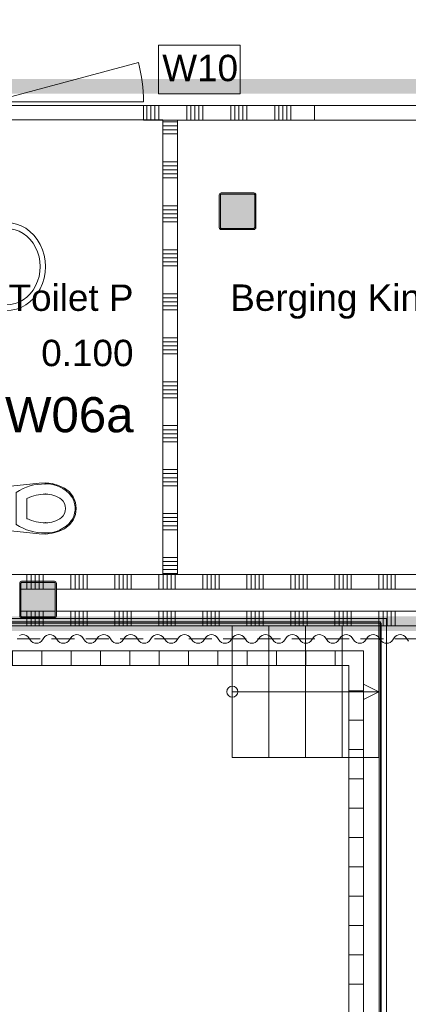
# Model space of a CAD drawing. Header units: millimetres. Extents: x -850 to 154668, y -80343 to 71019.
# Tile 147 of 147: x 35050 to 37700, y 36062 to 42779. Entities that reach past the tile are written whole.
import ezdxf
from ezdxf.enums import TextEntityAlignment as Align

# ---------------------------------------------------------------- set-up
doc = ezdxf.new("R2010")
doc.units = ezdxf.units.MM
doc.header["$MEASUREMENT"] = 0
doc.linetypes.add('B0701', pattern=[234.119993, 155.999994, -78.119999])
doc.linetypes.add('B0702', pattern=[117.37, 78.119999, -39.250001])
for name, color, linetype in [('Info Wandafwerking aanduiding', 7, 'Continuous'), ('Info Wandafwerking aanduiding Doorsnede-arcering', 7, 'Continuous'), ('New_22 NC Binnenwanden', 7, 'Continuous'), ('New_22 NC Binnenwanden Deuren', 7, 'Continuous'), ('New_22 NC Binnenwanden Doorsnede-arcering', 7, 'Continuous'), ('New_22 NC Binnenwanden Laagscheidingslijnen', 7, 'Continuous'), ('New_23 Vloeren', 7, 'Continuous'), ('New_24 Trappen', 7, 'Continuous'), ('New_72 VI kastenwanden', 7, 'Continuous'), ('New_74 Sanitair', 7, 'Continuous'), ('New_Info Wandafwerking aanduiding', 7, 'Continuous'), ('New_Info Wandafwerking aanduiding Doorsnede-arcering', 7, 'Continuous'), ('New_Z Ruimtefuncties', 7, 'Continuous'), ('New_Z Ruimtefuncties Zone omranding', 7, 'Continuous'), ('New_Z Ruimtefuncties Zone tekst', 7, 'Continuous'), ('S-COLS-____-OTLN.RVT S', 7, 'Continuous'), ('S-COLS-____-OTLN.RVT S 2D arcering', 7, 'Continuous')]:
    doc.layers.add(name, color=color, linetype=linetype)
doc.styles.add('GENERATED_STYLE_1', font='arial.ttf')
doc.styles.add('GENERATED_STYLE_2', font='arial.ttf')
pattern_1 = [(270, (0, 0), (200, 0), [])]

# ---------------------------------------------------------------- blocks, each defined once
blk = doc.blocks.new('Slab_1_1', base_point=(0, 17060))
at = {"layer": 'New_23 Vloeren', "color": 7, "linetype": 'Continuous', "lineweight": 0, "flags": 128}
for points in [[(0, 17060), (25600, 17060), (25600, 17539.8), (30060, 17539.8), (30060, 0), (44257.3, 0), (99110, 0), (99110, 26125), (78570.2, 26125), (78570.2, 30220), (61804.1, 30220), (61804.1, 33195.8), (50070.2, 33195.8), (50070.2, 36555.1), (42600, 36555.1), (42600, 38994.9), (31200.9, 38994.9), (31200.9, 49880), (25600, 49880), (25600, 70460), (0, 70460)], [(37514.9, 30275), (37514.9, 38662.2), (31400.4, 38662.2), (31400.4, 30275)]]:
    blk.add_lwpolyline(points, close=True, dxfattribs=at)
blk = doc.blocks.new('Slab_2_1', base_point=(31380, 30260.6))
at = {"layer": 'New_23 Vloeren', "color": 253, "linetype": 'Continuous', "lineweight": 0, "true_color": 0x99a3a6, "flags": 128}
blk.add_lwpolyline([(31380, 30260.6), (37550.3, 30259.8), (37550.3, 38694.9), (31380, 38694.9)], close=True, dxfattribs=at)
blk = doc.blocks.new('Slab_3_1', base_point=(31200.9, 49880))
at = {"layer": 'New_23 Vloeren', "color": 7, "linetype": 'Continuous', "lineweight": 0, "flags": 128}
blk.add_lwpolyline([(31200.9, 49880), (31200.9, 38994.9), (42600, 38994.9), (42600, 36555.1), (50070.2, 36555.1), (50070.2, 33195.8), (61804.1, 33195.8), (61804.1, 53915), (31400.3, 53915), (31400.3, 49880)], close=True, dxfattribs=at)
blk = doc.blocks.new('Wall_18_1', base_point=(37500.3, 30291.8))
at = {"layer": 'New_22 NC Binnenwanden', "color": 8, "linetype": 'Continuous', "lineweight": 0, "true_color": 0x778488, "flags": 128}
for points in [[(37510.3, 38672.3), (37500.3, 38672.3)], [(37500.3, 38662.3), (37500.3, 30291.8)], [(37510.3, 30291.8), (37510.3, 38672.3)]]:
    blk.add_lwpolyline(points, dxfattribs=at)
blk = doc.blocks.new('Wall_19_1', base_point=(37500.3, 38662.3))
at = {"layer": 'New_22 NC Binnenwanden', "color": 8, "linetype": 'Continuous', "lineweight": 0, "true_color": 0x778488, "flags": 128}
for points in [[(37500.3, 38672.3), (31433.4, 38672.2)], [(31433.4, 38662.2), (37500.3, 38662.3)]]:
    blk.add_lwpolyline(points, dxfattribs=at)
blk = doc.blocks.new('*X1380')
at = {"layer": 'New_22 NC Binnenwanden Doorsnede-arcering', "color": 254, "linetype": 'Continuous', "lineweight": 0, "true_color": 0xe9ebeb}
for p, q in [((35100, 38695), (35100, 38644.9)), ((35127.4, 38695), (35127.4, 38644.9)), ((35154.9, 38695), (35154.9, 38644.9)), ((35182.3, 38695), (35182.3, 38644.9)), ((35209.7, 38695), (35209.7, 38644.9)), ((35400, 38744.9), (35400, 38644.9)), ((35427.4, 38744.9), (35427.4, 38644.9)), ((35454.9, 38744.9), (35454.9, 38644.9)), ((35482.3, 38744.9), (35482.3, 38644.9)), ((35509.7, 38744.9), (35509.7, 38644.9)), ((35700, 38744.9), (35700, 38644.9)), ((35727.4, 38744.9), (35727.4, 38644.9)), ((35754.9, 38744.9), (35754.9, 38644.9)), ((35782.3, 38744.9), (35782.3, 38644.9)), ((35809.7, 38744.9), (35809.7, 38644.9)), ((36000, 38744.9), (36000, 38644.9)), ((36027.4, 38744.9), (36027.4, 38644.9)), ((36054.9, 38744.9), (36054.9, 38644.9)), ((36082.3, 38744.9), (36082.3, 38644.9)), ((36109.7, 38744.9), (36109.7, 38644.9)), ((36300, 38744.9), (36300, 38644.9)), ((36327.4, 38744.9), (36327.4, 38644.9)), ((36354.9, 38744.9), (36354.9, 38644.9)), ((36382.3, 38744.9), (36382.3, 38644.9)), ((36409.7, 38744.9), (36409.7, 38644.9)), ((36600, 38744.9), (36600, 38644.9)), ((36627.4, 38744.9), (36627.4, 38644.9)), ((36654.9, 38744.9), (36654.9, 38644.9)), ((36682.3, 38744.9), (36682.3, 38644.9)), ((36709.7, 38744.9), (36709.7, 38644.9)), ((36900, 38744.9), (36900, 38644.9)), ((36927.4, 38744.9), (36927.4, 38644.9)), ((36954.9, 38744.9), (36954.9, 38644.9)), ((36982.3, 38744.9), (36982.3, 38644.9)), ((37009.7, 38744.9), (37009.7, 38644.9)), ((37200, 38744.9), (37200, 38644.9)), ((37227.4, 38744.9), (37227.4, 38644.9)), ((37254.9, 38744.9), (37254.9, 38644.9)), ((37282.3, 38744.9), (37282.3, 38644.9)), ((37309.7, 38744.9), (37309.7, 38644.9)), ((37500, 38744.9), (37500, 38644.9)), ((37527.4, 38744.9), (37527.4, 38644.9)), ((37554.9, 38744.9), (37554.9, 38644.9)), ((37582.3, 38744.9), (37582.3, 38644.9)), ((37609.7, 38744.9), (37609.7, 38644.9))]:
    blk.add_line(p, q, dxfattribs=at)
blk = doc.blocks.new('*X1383')
at = {"layer": 'New_22 NC Binnenwanden Doorsnede-arcering', "color": 254, "linetype": 'Continuous', "lineweight": 0, "true_color": 0xe9ebeb}
for p, q in [((35100, 38744.9), (35100, 38703)), ((35127.4, 38744.9), (35127.4, 38703)), ((35154.9, 38744.9), (35154.9, 38703)), ((35182.3, 38744.9), (35182.3, 38703)), ((35209.7, 38744.9), (35209.7, 38703))]:
    blk.add_line(p, q, dxfattribs=at)
blk = doc.blocks.new('*X1386')
at = {"layer": 'New_22 NC Binnenwanden Doorsnede-arcering', "color": 254, "linetype": 'Continuous', "lineweight": 0, "true_color": 0xe9ebeb}
for p, q in [((35100, 38994.9), (35100, 38945)), ((35127.4, 38994.9), (35127.4, 38945)), ((35154.9, 38994.9), (35154.9, 38945)), ((35182.3, 38994.9), (35182.3, 38945)), ((35209.7, 38994.9), (35209.7, 38945)), ((35400, 38994.9), (35400, 38894.9)), ((35427.4, 38994.9), (35427.4, 38894.9)), ((35454.9, 38994.9), (35454.9, 38894.9)), ((35482.3, 38994.9), (35482.3, 38894.9)), ((35509.7, 38994.9), (35509.7, 38894.9)), ((35700, 38994.9), (35700, 38894.9)), ((35727.4, 38994.9), (35727.4, 38894.9)), ((35754.9, 38994.9), (35754.9, 38894.9)), ((35782.3, 38994.9), (35782.3, 38894.9)), ((35809.7, 38994.9), (35809.7, 38894.9)), ((36000, 38994.9), (36000, 38894.9)), ((36027.4, 38994.9), (36027.4, 38894.9)), ((36054.9, 38994.9), (36054.9, 38894.9)), ((36082.3, 38994.9), (36082.3, 38894.9)), ((36109.7, 38994.9), (36109.7, 38894.9)), ((36300, 38994.9), (36300, 38894.9)), ((36327.4, 38994.9), (36327.4, 38894.9)), ((36354.9, 38994.9), (36354.9, 38894.9)), ((36382.3, 38994.9), (36382.3, 38894.9)), ((36409.7, 38994.9), (36409.7, 38894.9)), ((36600, 38994.9), (36600, 38894.9)), ((36627.4, 38994.9), (36627.4, 38894.9)), ((36654.9, 38994.9), (36654.9, 38894.9)), ((36682.3, 38994.9), (36682.3, 38894.9)), ((36709.7, 38994.9), (36709.7, 38894.9)), ((36900, 38994.9), (36900, 38894.9)), ((36927.4, 38994.9), (36927.4, 38894.9)), ((36954.9, 38994.9), (36954.9, 38894.9)), ((36982.3, 38994.9), (36982.3, 38894.9)), ((37009.7, 38994.9), (37009.7, 38894.9)), ((37200, 38994.9), (37200, 38894.9)), ((37227.4, 38994.9), (37227.4, 38894.9)), ((37254.9, 38994.9), (37254.9, 38894.9)), ((37282.3, 38994.9), (37282.3, 38894.9)), ((37309.7, 38994.9), (37309.7, 38894.9)), ((37500, 38994.9), (37500, 38894.9)), ((37527.4, 38994.9), (37527.4, 38894.9)), ((37554.9, 38994.9), (37554.9, 38894.9)), ((37582.3, 38994.9), (37582.3, 38894.9)), ((37609.7, 38994.9), (37609.7, 38894.9))]:
    blk.add_line(p, q, dxfattribs=at)
blk = doc.blocks.new('*X1390')
at = {"layer": 'New_22 NC Binnenwanden Doorsnede-arcering', "color": 254, "linetype": 'Continuous', "lineweight": 0, "true_color": 0xe9ebeb}
for p, q in [((35100, 38937), (35100, 38894.9)), ((35127.4, 38937), (35127.4, 38894.9)), ((35154.9, 38937), (35154.9, 38894.9)), ((35182.3, 38937), (35182.3, 38894.9)), ((35209.7, 38937), (35209.7, 38894.9))]:
    blk.add_line(p, q, dxfattribs=at)
blk = doc.blocks.new('Wall_232_1', base_point=(31100.9, 38819.9))
at = {"layer": 'New_22 NC Binnenwanden', "color": 8, "linetype": 'Continuous', "lineweight": 0, "true_color": 0x778488, "flags": 128}
for points in [[(42600, 38994.9), (31100.9, 38994.9)], [(31100.9, 38644.9), (42250, 38644.9)]]:
    blk.add_lwpolyline(points, dxfattribs=at)
at = {"layer": 'New_22 NC Binnenwanden Laagscheidingslijnen', "color": 8, "linetype": 'Continuous', "lineweight": 0, "true_color": 0x778488}
for p, q in [((35292, 38894.9), (35058, 38894.9)), ((38800, 38894.9), (35300, 38894.9)), ((35058, 38744.9), (35292, 38744.9)), ((35300, 38744.9), (38800, 38744.9))]:
    blk.add_line(p, q, dxfattribs=at)
at = {"layer": 'New_22 NC Binnenwanden', "color": 8, "lineweight": 0, "true_color": 0x778488}
for name in ['*X1386', '*X1390', '*X1380', '*X1383']:
    blk.add_blockref(name, (0, 0), dxfattribs=at)
blk = doc.blocks.new('Wall_332_1', base_point=(31517.2, 38473.6))
at = {"layer": 'Info Wandafwerking aanduiding Doorsnede-arcering', "linetype": 'Continuous', "lineweight": 0, "true_color": 0x99a3a6}
h = blk.add_hatch(dxfattribs=at)
h.set_pattern_fill('930_Lijnen_vert_200_0001', color=253, style=0, pattern_type=2)
h.set_pattern_definition(pattern_1)
h.paths.add_polyline_path([(37294.6, 38473.6), (31517.2, 38473.6), (31517.2, 38373.6), (37294.6, 38373.6)])
h = blk.add_hatch(dxfattribs=at)
h.set_pattern_fill('930_Lijnen_vert_200_0001', color=253, style=0, pattern_type=2)
h.set_pattern_definition(pattern_1)
h.paths.add_polyline_path([(37294.6, 38373.6), (37394.6, 38473.6), (37294.6, 38473.6)])
h = blk.add_hatch(dxfattribs=at)
h.set_pattern_fill('930_Lijnen_vert_200_0001', color=253, style=0, pattern_type=2)
h.set_pattern_definition(pattern_1)
h.paths.add_polyline_path([(37294.6, 38373.6), (37394.6, 38373.6), (37394.6, 38473.6)])
at = {"layer": 'Info Wandafwerking aanduiding', "color": 9, "linetype": 'Continuous', "lineweight": 0, "flags": 128}
for points in [[(37394.6, 38473.6), (31517.2, 38473.6)], [(37394.6, 38473.6), (37394.6, 38373.6)], [(31517.2, 38373.6), (37294.6, 38373.6)]]:
    blk.add_lwpolyline(points, dxfattribs=at)
blk = doc.blocks.new('Wall_333_1', base_point=(37394.6, 38473.6))
at = {"layer": 'Info Wandafwerking aanduiding Doorsnede-arcering', "linetype": 'Continuous', "lineweight": 0, "true_color": 0x99a3a6}
h = blk.add_hatch(dxfattribs=at)
h.set_pattern_fill('930_Lijnen_vert_200_0001', color=253, style=0, pattern_type=2)
h.set_pattern_definition([(180, (0, 0), (0, 200), [])])
h.paths.add_polyline_path([(37294.6, 38373.6), (37294.6, 30386.7), (37394.6, 30386.7), (37394.6, 38373.6)])
at = {"layer": 'Info Wandafwerking aanduiding', "color": 9, "linetype": 'Continuous', "lineweight": 0, "flags": 128}
for points in [[(37294.6, 38373.6), (37294.6, 30386.7)], [(37394.6, 30386.7), (37394.6, 38373.6)]]:
    blk.add_lwpolyline(points, dxfattribs=at)
blk = doc.blocks.new('Toilet 22_2')
at = {"layer": 'New_74 Sanitair', "color": 1, "linetype": 'Continuous', "lineweight": 0}
for p, q in [((-141, 0), (-173.3, -306.6)), ((141, 0), (-141, 0)), ((123, 0), (-123, 0)), ((-123, 0), (-123, -5)), ((123, -5), (123, 0)), ((173.3, -306.6), (141, 0)), ((-123, -5), (123, -5)), ((0, -151.4), (-108.9, -151.4)), ((108.9, -151.4), (0, -151.4)), ((0, -223.6), (-68.8, -223.6)), ((68.8, -223.6), (0, -223.6)), ((-173.3, -306.6), (-174.9, -351.8)), ((174.9, -351.8), (173.3, -306.6)), ((-174.9, -351.8), (-169.4, -396.7)), ((-169.4, -396.7), (-157, -440.3)), ((157, -440.3), (169.4, -396.7)), ((169.4, -396.7), (174.9, -351.8)), ((-157, -440.3), (-138, -481.3)), ((62.1, -459.7), (62.1, -459.7)), ((138, -481.3), (157, -440.3)), ((-138, -481.3), (-112.4, -513.9)), ((-112.4, -513.9), (-79.4, -538.8)), ((0, -487.5), (0, -487.5)), ((79.4, -538.8), (112.4, -513.9)), ((81.1, -529), (81.1, -529)), ((112.4, -513.9), (138, -481.3)), ((-79.4, -538.8), (-41, -554.6)), ((-41, -554.6), (0, -560)), ((0, -552.4), (0, -552.4)), ((0, -560), (41, -554.6)), ((41, -554.6), (79.4, -538.8))]:
    blk.add_line(p, q, dxfattribs=at)
for centre, major_axis, start_param, end_param in [((258.1, -339.4), (425.3, 0), 2.612188, 3.165208), ((-258.1, -339.4), (425.3, 0), 6.259569, 6.81259), ((264.5, -347.9), (362.2, 0), 2.738768, 3.154495), ((-264.5, -347.9), (362.2, 0), 6.270283, 6.68601), ((89.5, -360.8), (256.9, 0), 3.085861, 3.98645), ((134.9, -351.4), (232.6, 0), 3.144841, 3.702507), ((-134.9, -351.4), (232.6, 0), 5.722271, 6.279937), ((-89.5, -360.8), (256.9, 0), 5.438328, 6.338917), ((0.8, -419), (78.2, 0), 3.778693, 4.701998), ((-0.8, -419), (78.2, 0), 4.72278, 5.646085), ((0.8, -431.2), (138.5, 0), 4.079884, 4.706528), ((-0.8, -431.2), (138.5, 0), 4.71825, 5.344894)]:
    blk.add_ellipse(centre, major_axis=major_axis, ratio=0.875546, start_param=start_param, end_param=end_param, dxfattribs=at)
for p in [(108.9, -151.4), (68.8, -223.6), (-167, -348.2), (-97.7, -352), (97.7, -352), (167, -348.2), (-62.1, -459.7), (-81.1, -529)]:
    blk.add_point(p, dxfattribs=at)
blk = doc.blocks.new('Wasbak 2 22 KM')
at = {"layer": 'New_74 Sanitair', "color": 1, "linetype": 'Continuous', "lineweight": 0}
for p, q in [((-212.2, 0), (-233.1, -63.4)), ((212.2, 0), (-212.2, 0)), ((212.2, 0), (233.1, -63.4))]:
    blk.add_line(p, q, dxfattribs=at)
for centre, major_axis, ratio, start_param, end_param in [((0, -1041.4), (0, 1013), 0.882121, 5.964482, 6.601889), ((0, -238.1), (0, 294.7), 0.882121, 0.900825, 1.551564), ((0, -238.1), (0, 294.7), 0.882121, 4.731621, 5.38236), ((166.6, -232.4), (0, 528.9), 0.882121, 1.277244, 1.570796), ((0, -869.9), (0, 722.5), 0.882121, 5.889409, 6.676962), ((-166.6, -232.4), (0, 528.9), 0.882121, 4.712389, 5.005942), ((0, -236.8), (300, 0), 0.877396, 3.124925, 6.299853), ((0, -236.8), (260, 0), 0.877396, 3.122361, 6.302417), ((-230, -232.4), (0, 34), 0.882121, 0.507228, 1.570796), ((230, -232.4), (0, 34), 0.882121, 4.712389, 5.775958)]:
    blk.add_ellipse(centre, major_axis=major_axis, ratio=ratio, start_param=start_param, end_param=end_param, dxfattribs=at)
blk.add_ellipse((0, -232.4), major_axis=(0, 28.2), ratio=0.946667, dxfattribs=at)
blk = doc.blocks.new('Column 57[57]_1', base_point=(0.5, 3))
at = {"layer": 'S-COLS-____-OTLN.RVT S 2D arcering', "linetype": 'Continuous', "lineweight": 0, "true_color": 0x778488}
h = blk.add_hatch(color=8, dxfattribs=at)
h.paths.add_polyline_path([(36410.5, 41360.9), (36411.5, 41355.9), (36414.3, 41351.7), (36418.5, 41348.9), (36423.5, 41347.9), (36647.5, 41347.9), (36652.5, 41348.9), (36656.7, 41351.7), (36659.5, 41355.9), (36660.5, 41360.9), (36660.5, 41584.9), (36659.5, 41589.9), (36656.7, 41594.1), (36652.5, 41596.9), (36647.5, 41597.9), (36423.5, 41597.9), (36418.5, 41596.9), (36414.3, 41594.1), (36411.5, 41589.9), (36410.5, 41584.9)])
h.paths.add_polyline_path([(36647.5, 41355.9), (36423.5, 41355.9), (36421.6, 41356.3), (36420, 41357.4), (36418.9, 41359), (36418.5, 41360.9), (36418.5, 41584.9), (36418.9, 41586.8), (36420, 41588.4), (36421.6, 41589.5), (36423.5, 41589.9), (36647.5, 41589.9), (36649.4, 41589.5), (36651.1, 41588.4), (36652.1, 41586.8), (36652.5, 41584.9), (36652.5, 41360.9), (36652.1, 41359), (36651.1, 41357.4), (36649.4, 41356.3)], flags=0)
blk.add_hatch(color=8, dxfattribs=at).paths.add_polyline_path([(36647.5, 41589.9), (36423.5, 41589.9), (36421.6, 41589.5), (36420, 41588.4), (36418.9, 41586.8), (36418.5, 41584.9), (36418.5, 41360.9), (36418.9, 41359), (36420, 41357.4), (36421.6, 41356.3), (36423.5, 41355.9), (36647.5, 41355.9), (36649.4, 41356.3), (36651.1, 41357.4), (36652.1, 41359), (36652.5, 41360.9), (36652.5, 41584.9), (36652.1, 41586.8), (36651.1, 41588.4), (36649.4, 41589.5)])
at = {"layer": 'S-COLS-____-OTLN.RVT S', "color": 1, "linetype": 'Continuous', "lineweight": 0}
for p, q in [((36411.5, 41589.9), (36410.5, 41584.9)), ((36410.5, 41584.9), (36410.5, 41360.9)), ((36414.3, 41594.1), (36411.5, 41589.9)), ((36418.5, 41596.9), (36414.3, 41594.1)), ((36423.5, 41597.9), (36418.5, 41596.9)), ((36418.5, 41584.9), (36418.9, 41586.8)), ((36418.5, 41360.9), (36418.5, 41584.9)), ((36418.9, 41586.8), (36420, 41588.4)), ((36420, 41588.4), (36421.6, 41589.5)), ((36421.6, 41589.5), (36423.5, 41589.9)), ((36647.5, 41597.9), (36423.5, 41597.9)), ((36423.5, 41589.9), (36647.5, 41589.9)), ((36652.5, 41596.9), (36647.5, 41597.9)), ((36647.5, 41589.9), (36649.4, 41589.5)), ((36649.4, 41589.5), (36651.1, 41588.4)), ((36651.1, 41588.4), (36652.1, 41586.8)), ((36652.1, 41586.8), (36652.5, 41584.9)), ((36656.7, 41594.1), (36652.5, 41596.9)), ((36652.5, 41584.9), (36652.5, 41360.9)), ((36659.5, 41589.9), (36656.7, 41594.1)), ((36660.5, 41584.9), (36659.5, 41589.9)), ((36660.5, 41360.9), (36660.5, 41584.9)), ((36410.5, 41360.9), (36411.5, 41355.9)), ((36411.5, 41355.9), (36414.3, 41351.7)), ((36414.3, 41351.7), (36418.5, 41348.9)), ((36418.9, 41359), (36418.5, 41360.9)), ((36418.5, 41348.9), (36423.5, 41347.9)), ((36420, 41357.4), (36418.9, 41359)), ((36421.6, 41356.3), (36420, 41357.4)), ((36423.5, 41355.9), (36421.6, 41356.3)), ((36647.5, 41355.9), (36423.5, 41355.9)), ((36423.5, 41347.9), (36647.5, 41347.9)), ((36649.4, 41356.3), (36647.5, 41355.9)), ((36647.5, 41347.9), (36652.5, 41348.9)), ((36651.1, 41357.4), (36649.4, 41356.3)), ((36652.1, 41359), (36651.1, 41357.4)), ((36652.5, 41360.9), (36652.1, 41359)), ((36652.5, 41348.9), (36656.7, 41351.7)), ((36656.7, 41351.7), (36659.5, 41355.9)), ((36659.5, 41355.9), (36660.5, 41360.9))]:
    blk.add_line(p, q, dxfattribs=at)
blk = doc.blocks.new('Column 68[68]_1', base_point=(0.5, 3))
at = {"layer": 'S-COLS-____-OTLN.RVT S 2D arcering', "linetype": 'Continuous', "lineweight": 0, "true_color": 0x778488}
h = blk.add_hatch(color=8, dxfattribs=at)
h.paths.add_polyline_path([(35050.5, 38711), (35051.5, 38706), (35054.3, 38701.8), (35058.5, 38699), (35063.5, 38698), (35287.5, 38698), (35292.5, 38699), (35296.7, 38701.8), (35299.5, 38706), (35300.5, 38711), (35300.5, 38935), (35299.5, 38939.9), (35296.7, 38944.2), (35292.5, 38947), (35287.5, 38948), (35063.5, 38948), (35058.5, 38947), (35054.3, 38944.2), (35051.5, 38939.9), (35050.5, 38935)])
h.paths.add_polyline_path([(35287.5, 38706), (35063.5, 38706), (35061.6, 38706.3), (35060, 38707.4), (35058.9, 38709), (35058.5, 38711), (35058.5, 38935), (35058.9, 38936.9), (35060, 38938.5), (35061.6, 38939.6), (35063.5, 38940), (35287.5, 38940), (35289.4, 38939.6), (35291.1, 38938.5), (35292.1, 38936.9), (35292.5, 38935), (35292.5, 38711), (35292.1, 38709), (35291.1, 38707.4), (35289.4, 38706.3)], flags=0)
blk.add_hatch(color=8, dxfattribs=at).paths.add_polyline_path([(35287.5, 38940), (35063.5, 38940), (35061.6, 38939.6), (35060, 38938.5), (35058.9, 38936.9), (35058.5, 38935), (35058.5, 38711), (35058.9, 38709), (35060, 38707.4), (35061.6, 38706.3), (35063.5, 38706), (35287.5, 38706), (35289.4, 38706.3), (35291.1, 38707.4), (35292.1, 38709), (35292.5, 38711), (35292.5, 38935), (35292.1, 38936.9), (35291.1, 38938.5), (35289.4, 38939.6)])
at = {"layer": 'S-COLS-____-OTLN.RVT S', "color": 1, "linetype": 'Continuous', "lineweight": 0}
for p, q in [((35051.5, 38939.9), (35050.5, 38935)), ((35050.5, 38935), (35050.5, 38711)), ((35054.3, 38944.2), (35051.5, 38939.9)), ((35058.5, 38947), (35054.3, 38944.2)), ((35063.5, 38948), (35058.5, 38947)), ((35058.5, 38935), (35058.9, 38936.9)), ((35058.5, 38711), (35058.5, 38935)), ((35058.9, 38936.9), (35060, 38938.5)), ((35060, 38938.5), (35061.6, 38939.6)), ((35061.6, 38939.6), (35063.5, 38940)), ((35287.5, 38948), (35063.5, 38948)), ((35063.5, 38940), (35287.5, 38940)), ((35292.5, 38947), (35287.5, 38948)), ((35287.5, 38940), (35289.4, 38939.6)), ((35289.4, 38939.6), (35291.1, 38938.5)), ((35291.1, 38938.5), (35292.1, 38936.9)), ((35292.1, 38936.9), (35292.5, 38935)), ((35296.7, 38944.2), (35292.5, 38947)), ((35292.5, 38935), (35292.5, 38711)), ((35299.5, 38939.9), (35296.7, 38944.2)), ((35300.5, 38935), (35299.5, 38939.9)), ((35300.5, 38711), (35300.5, 38935)), ((35050.5, 38711), (35051.5, 38706)), ((35051.5, 38706), (35054.3, 38701.8)), ((35054.3, 38701.8), (35058.5, 38699)), ((35058.9, 38709), (35058.5, 38711)), ((35058.5, 38699), (35063.5, 38698)), ((35060, 38707.4), (35058.9, 38709)), ((35061.6, 38706.3), (35060, 38707.4)), ((35063.5, 38706), (35061.6, 38706.3)), ((35287.5, 38706), (35063.5, 38706)), ((35063.5, 38698), (35287.5, 38698)), ((35289.4, 38706.3), (35287.5, 38706)), ((35287.5, 38698), (35292.5, 38699)), ((35291.1, 38707.4), (35289.4, 38706.3)), ((35292.1, 38709), (35291.1, 38707.4)), ((35292.5, 38711), (35292.1, 38709)), ((35292.5, 38699), (35296.7, 38701.8)), ((35296.7, 38701.8), (35299.5, 38706)), ((35299.5, 38706), (35300.5, 38711))]:
    blk.add_line(p, q, dxfattribs=at)
blk = doc.blocks.new('Stair_11_1')
at = {"layer": 'New_24 Trappen', "color": 9, "linetype": 'Continuous', "lineweight": 0}
for p, q in [((37499.9, 38644.9), (36499.9, 38644.8)), ((36499.9, 38644.8), (36499.9, 37744.8)), ((36499.9, 38644.8), (36499.9, 37744.8)), ((36749.9, 38644.8), (36499.9, 38644.8)), ((36749.9, 37744.8), (36749.9, 38644.8)), ((36749.9, 38644.8), (36749.9, 37744.8)), ((36999.9, 38644.8), (36749.9, 38644.8)), ((36999.9, 37744.8), (36999.9, 38644.8)), ((36999.9, 38644.8), (36999.9, 37744.8)), ((37249.9, 38644.8), (36999.9, 38644.8)), ((37499.9, 38644.9), (37249.9, 38644.8)), ((37249.9, 37744.8), (37249.9, 38644.8)), ((37249.9, 38644.8), (37249.9, 37744.8)), ((37499.9, 37744.9), (37499.9, 38644.9)), ((37499.9, 37744.9), (37499.9, 38644.9)), ((37499.9, 38194.9), (37399.9, 38244.8)), ((36499.9, 38194.8), (36749.9, 38194.8)), ((36749.9, 38194.8), (37249.9, 38194.8)), ((37249.9, 38194.8), (37499.9, 38194.9)), ((37399.9, 38144.8), (37499.9, 38194.9)), ((36499.9, 37744.8), (37499.9, 37744.9)), ((36499.9, 37744.8), (36749.9, 37744.8)), ((36749.9, 37744.8), (36999.9, 37744.8)), ((36999.9, 37744.8), (37249.9, 37744.8)), ((37249.9, 37744.8), (37499.9, 37744.9))]:
    blk.add_line(p, q, dxfattribs=at)
for start, end in [(90.00336, 270.00336), (270.00336, 90.00336)]:
    blk.add_arc((36499.9, 38194.8), 37.5, start, end, dxfattribs=at)
blk = doc.blocks.new('Curtain #1580_2')
at = {"layer": 'New_72 VI kastenwanden', "color": 1, "linetype": 'Continuous', "lineweight": 0}
blk.add_line((0, 0), (6614.2, 0), dxfattribs=at)
at = {"layer": 'New_72 VI kastenwanden', "color": 1, "linetype": 'B0701', "lineweight": 0}
blk.add_line((0, -90), (6614.2, -90), dxfattribs=at)
at = {"layer": 'New_72 VI kastenwanden', "color": 7, "linetype": 'Continuous', "lineweight": 0, "flags": 128}
blk.add_lwpolyline([(3651.6, -66.5), (3640.1, -61.6), (3628.6, -60), (3617.1, -61.6), (3605.6, -66.5), (3594.2, -74.7), (3582.7, -90), (3571.2, -105.3), (3559.7, -113.5), (3548.2, -118.4), (3536.7, -120), (3525.3, -118.4), (3513.8, -113.5), (3502.3, -105.3), (3490.8, -90), (3479.3, -74.7), (3467.8, -66.5), (3456.4, -61.6), (3444.9, -60), (3433.4, -61.6), (3421.9, -66.5), (3410.4, -74.7), (3398.9, -90), (3387.5, -105.3), (3376, -113.5), (3364.5, -118.4), (3353, -120), (3341.5, -118.4), (3330, -113.5), (3318.6, -105.3), (3307.1, -90), (3295.6, -74.7), (3284.1, -66.5), (3272.6, -61.6), (3261.1, -60), (3249.7, -61.6), (3238.2, -66.5), (3226.7, -74.7), (3215.2, -90), (3203.7, -105.3), (3192.3, -113.5), (3180.8, -118.4), (3169.3, -120), (3157.8, -118.4), (3146.3, -113.5), (3134.8, -105.3), (3123.4, -90), (3111.9, -74.7), (3100.4, -66.5), (3088.9, -61.6), (3077.4, -60), (3065.9, -61.6), (3054.5, -66.5), (3043, -74.7), (3031.5, -90), (3020, -105.3), (3008.5, -113.5), (2997, -118.4), (2985.6, -120), (2974.1, -118.4), (2962.6, -113.5), (2951.1, -105.3), (2939.6, -90), (2928.1, -74.7), (2916.7, -66.5), (2905.2, -61.6), (2893.7, -60), (2882.2, -61.6), (2870.7, -66.5), (2859.2, -74.7), (2847.8, -90), (2836.3, -105.3), (2824.8, -113.5), (2813.3, -118.4), (2801.8, -120), (2790.4, -118.4), (2778.9, -113.5), (2767.4, -105.3), (2755.9, -90), (2744.4, -74.7), (2732.9, -66.5), (2721.5, -61.6), (2710, -60), (2698.5, -61.6), (2687, -66.5), (2675.5, -74.7), (2664, -90), (2652.6, -105.3), (2641.1, -113.5), (2629.6, -118.4), (2618.1, -120), (2606.6, -118.4), (2595.1, -113.5), (2583.7, -105.3), (2572.2, -90), (2560.7, -74.7), (2549.2, -66.5), (2537.7, -61.6), (2526.2, -60), (2514.8, -61.6), (2503.3, -66.5), (2491.8, -74.7), (2480.3, -90), (2468.8, -105.3), (2457.3, -113.5), (2445.9, -118.4), (2434.4, -120), (2422.9, -118.4), (2411.4, -113.5), (2399.9, -105.3), (2388.5, -90), (2377, -74.7), (2365.5, -66.5), (2354, -61.6), (2342.5, -60), (2331, -61.6), (2319.6, -66.5), (2308.1, -74.7), (2296.6, -90), (2285.1, -105.3), (2273.6, -113.5), (2262.1, -118.4), (2250.7, -120), (2239.2, -118.4), (2227.7, -113.5), (2216.2, -105.3), (2204.7, -90), (2193.2, -74.7), (2181.8, -66.5), (2170.3, -61.6), (2158.8, -60), (2147.3, -61.6), (2135.8, -66.5), (2124.3, -74.7), (2112.9, -90), (2101.4, -105.3), (2089.9, -113.5), (2078.4, -118.4), (2066.9, -120), (2055.4, -118.4), (2044, -113.5), (2032.5, -105.3), (2021, -90), (2009.5, -74.7), (1998, -66.5), (1986.5, -61.6), (1975.1, -60), (1963.6, -61.6), (1952.1, -66.5), (1940.6, -74.7), (1929.1, -90), (1917.7, -105.3), (1906.2, -113.5), (1894.7, -118.4), (1883.2, -120), (1871.7, -118.4), (1860.2, -113.5), (1848.8, -105.3), (1837.3, -90), (1825.8, -74.7), (1814.3, -66.5), (1802.8, -61.6), (1791.3, -60), (1779.9, -61.6), (1768.4, -66.5), (1756.9, -74.7), (1745.4, -90), (1733.9, -105.3), (1722.4, -113.5), (1711, -118.4), (1699.5, -120), (1688, -118.4), (1676.5, -113.5), (1665, -105.3), (1653.5, -90), (1642.1, -74.7), (1630.6, -66.5), (1619.1, -61.6), (1607.6, -60), (1596.1, -61.6), (1584.6, -66.5), (1573.2, -74.7), (1561.7, -90), (1550.2, -105.3), (1538.7, -113.5), (1527.2, -118.4), (1515.8, -120), (1504.3, -118.4), (1492.8, -113.5), (1481.3, -105.3), (1469.8, -90), (1458.3, -74.7), (1446.9, -66.5), (1435.4, -61.6), (1423.9, -60), (1412.4, -61.6), (1400.9, -66.5), (1389.4, -74.7), (1378, -90), (1366.5, -105.3), (1355, -113.5), (1343.5, -118.4), (1332, -120), (1320.5, -118.4), (1309.1, -113.5), (1297.6, -105.3), (1286.1, -90), (1274.6, -74.7), (1263.1, -66.5), (1251.6, -61.6), (1240.2, -60), (1228.7, -61.6), (1217.2, -66.5), (1205.7, -74.7), (1194.2, -90), (1182.7, -105.3), (1171.3, -113.5), (1159.8, -118.4), (1148.3, -120), (1136.8, -118.4), (1125.3, -113.5), (1113.9, -105.3), (1102.4, -90), (1090.9, -74.7), (1079.4, -66.5), (1067.9, -61.6), (1056.4, -60), (1045, -61.6), (1033.5, -66.5), (1022, -74.7), (1010.5, -90), (999, -105.3)], dxfattribs=at)
blk = doc.blocks.new('*X3077')
at = {"layer": 'New_22 NC Binnenwanden Doorsnede-arcering', "color": 254, "linetype": 'Continuous', "lineweight": 0, "true_color": 0xe9ebeb}
for p, q in [((35916.4, 42094.7), (35916.4, 42194.7)), ((35943.9, 42094.7), (35943.9, 42194.7)), ((35971.3, 42094.7), (35971.3, 42194.7)), ((35998.7, 42094.7), (35998.7, 42194.7)), ((36189, 42094.8), (36189, 42194.8)), ((36216.4, 42094.8), (36216.4, 42194.8)), ((36243.9, 42094.8), (36243.9, 42194.8)), ((36271.3, 42094.8), (36271.3, 42194.8)), ((36298.7, 42094.8), (36298.7, 42194.8)), ((36489, 42094.8), (36489, 42194.8)), ((36516.4, 42094.8), (36516.4, 42194.8)), ((36543.9, 42094.8), (36543.9, 42194.8)), ((36571.3, 42094.8), (36571.3, 42194.8)), ((36598.7, 42094.8), (36598.7, 42194.8)), ((36789, 42094.8), (36789, 42194.8)), ((36816.4, 42094.8), (36816.4, 42194.8)), ((36843.9, 42094.8), (36843.9, 42194.8)), ((36871.3, 42094.8), (36871.3, 42194.8)), ((36898.7, 42094.8), (36898.7, 42194.8))]:
    blk.add_line(p, q, dxfattribs=at)
blk = doc.blocks.new('D1 22')
at = {"layer": 'New_22 NC Binnenwanden Deuren', "color": 1, "linetype": 'Continuous', "lineweight": 0}
for q in [(-481.8, 267.6), (-517, 0)]:
    blk.add_line((517, 0), q, dxfattribs=at)
at = {"layer": 'New_22 NC Binnenwanden Deuren', "color": 7, "linetype": 'Continuous', "lineweight": 0}
for p, q in [((-517, -25), (-517, -125)), ((-517, -25), (-517, -125)), ((517, -25), (517, -125)), ((517, -25), (517, -125))]:
    blk.add_line(p, q, dxfattribs=at)
at = {"layer": 'New_22 NC Binnenwanden Deuren', "color": 1, "linetype": 'Continuous', "lineweight": 0}
blk.add_arc((517, 0), 1034, 165, 180, dxfattribs=at)
blk = doc.blocks.new('D1 22_15')
at = {"layer": 'New_22 NC Binnenwanden Deuren', "color": 9, "linetype": 'B0702', "lineweight": 0}
for p, q in [((-667, -25), (667, -25)), ((-667, -125), (667, -125))]:
    blk.add_line(p, q, dxfattribs=at)
at = {"layer": 'New_22 NC Binnenwanden Deuren', "color": 7, "linetype": 'Continuous', "lineweight": 0}
for p, q in [((-667, -25), (-667, -125)), ((-667, -25), (-667, -125)), ((667, -25), (667, -125)), ((667, -25), (667, -125))]:
    blk.add_line(p, q, dxfattribs=at)
blk = doc.blocks.new('Wall_651_1', base_point=(31100.8, 42194.6))
at = {"layer": 'New_22 NC Binnenwanden', "color": 8, "linetype": 'Continuous', "lineweight": 0, "true_color": 0x778488}
for p, q in [((35894.4, 42194.7), (35894.4, 42094.7)), ((37059.4, 42194.8), (37059.4, 42094.8))]:
    blk.add_line(p, q, dxfattribs=at)
at = {"layer": 'New_22 NC Binnenwanden', "color": 8, "linetype": 'Continuous', "lineweight": 0, "true_color": 0x778488, "flags": 128}
for points in [[(37059.4, 42194.8), (35894.4, 42194.7)], [(35894.4, 42094.7), (37059.4, 42094.8)]]:
    blk.add_lwpolyline(points, dxfattribs=at)
at = {"layer": 'New_22 NC Binnenwanden', "color": 8, "lineweight": 0, "true_color": 0x778488}
blk.add_blockref('*X3077', (0, 0), dxfattribs=at)
at = {"layer": 'New_22 NC Binnenwanden Deuren', "color": 1, "linetype": 'Continuous', "lineweight": 0, "xscale": -0.9999999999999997, "zscale": 1000, "rotation": 0.001701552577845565}
for name, p in [('D1 22', (35377.4, 42219.7)), ('D1 22_15', (37726.4, 42219.8))]:
    blk.add_blockref(name, p, dxfattribs=at)
blk = doc.blocks.new('*X3140')
at = {"layer": 'New_22 NC Binnenwanden Doorsnede-arcering', "color": 254, "linetype": 'Continuous', "lineweight": 0, "true_color": 0xe9ebeb}
for p, q in [((36025.4, 42082.3), (36125.4, 42082.3)), ((36025.4, 42054.9), (36125.4, 42054.9)), ((36025.4, 42027.4), (36125.4, 42027.4)), ((36025.4, 42000), (36125.4, 42000)), ((36025.4, 41809.7), (36125.4, 41809.7)), ((36025.4, 41782.3), (36125.4, 41782.3)), ((36025.4, 41754.9), (36125.4, 41754.9)), ((36025.4, 41727.4), (36125.4, 41727.4)), ((36025.4, 41700), (36125.4, 41700)), ((36025.4, 41509.7), (36125.4, 41509.7)), ((36025.4, 41482.3), (36125.4, 41482.3)), ((36025.4, 41454.9), (36125.4, 41454.9)), ((36025.4, 41427.4), (36125.4, 41427.4)), ((36025.4, 41400), (36125.4, 41400)), ((36025.4, 41209.7), (36125.4, 41209.7)), ((36025.4, 41182.3), (36125.4, 41182.3)), ((36025.4, 41154.9), (36125.4, 41154.9)), ((36025.4, 41127.4), (36125.4, 41127.4)), ((36025.4, 41100), (36125.4, 41100)), ((36025.4, 40909.7), (36125.4, 40909.7)), ((36025.4, 40882.3), (36125.4, 40882.3)), ((36025.4, 40854.9), (36125.4, 40854.9)), ((36025.4, 40827.4), (36125.4, 40827.4)), ((36025.4, 40800), (36125.4, 40800)), ((36025.4, 40609.7), (36125.4, 40609.7)), ((36025.4, 40582.3), (36125.4, 40582.3)), ((36025.4, 40554.9), (36125.4, 40554.9)), ((36025.4, 40527.4), (36125.4, 40527.4)), ((36025.4, 40500), (36125.4, 40500)), ((36025.4, 40309.7), (36125.4, 40309.7)), ((36025.4, 40282.3), (36125.4, 40282.3)), ((36025.4, 40254.9), (36125.4, 40254.9)), ((36025.4, 40227.4), (36125.4, 40227.4)), ((36025.4, 40200), (36125.4, 40200)), ((36025.4, 40009.7), (36125.4, 40009.7)), ((36025.4, 39982.3), (36125.4, 39982.3)), ((36025.4, 39954.9), (36125.4, 39954.9)), ((36025.4, 39927.4), (36125.4, 39927.4)), ((36025.4, 39900), (36125.4, 39900)), ((36025.4, 39709.7), (36125.4, 39709.7)), ((36025.4, 39682.3), (36125.4, 39682.3)), ((36025.4, 39654.9), (36125.4, 39654.9)), ((36025.4, 39627.4), (36125.4, 39627.4)), ((36025.4, 39600), (36125.4, 39600)), ((36025.4, 39409.7), (36125.4, 39409.7)), ((36025.4, 39382.3), (36125.4, 39382.3)), ((36025.4, 39354.9), (36125.4, 39354.9)), ((36025.4, 39327.4), (36125.4, 39327.4)), ((36025.4, 39300), (36125.4, 39300)), ((36025.4, 39109.7), (36125.4, 39109.7)), ((36025.4, 39082.3), (36125.4, 39082.3)), ((36025.4, 39054.9), (36125.4, 39054.9)), ((36025.4, 39027.4), (36125.4, 39027.4)), ((36025.4, 39000), (36125.4, 39000))]:
    blk.add_line(p, q, dxfattribs=at)
blk = doc.blocks.new('Wall_665_1', base_point=(36125.4, 42194.8))
at = {"layer": 'New_22 NC Binnenwanden', "color": 8, "linetype": 'Continuous', "lineweight": 0, "true_color": 0x778488, "flags": 128}
for points in [[(36025.4, 42094.8), (36025.4, 38994.9)], [(36125.4, 42094.8), (36025.4, 42094.8)], [(36125.4, 38994.9), (36125.4, 42094.8)], [(36125.4, 38994.9), (36025.4, 38994.9)]]:
    blk.add_lwpolyline(points, dxfattribs=at)
at = {"layer": 'New_22 NC Binnenwanden', "color": 8, "lineweight": 0, "true_color": 0x778488}
blk.add_blockref('*X3140', (0, 0), dxfattribs=at)
blk = doc.blocks.new('Berging Kinderwagens_0.99_81_1', base_point=(37780.7, 40448.4))
at = {"layer": 'New_Z Ruimtefuncties Zone tekst', "color": 2, "lineweight": 0}
for tag, height, style, p in [('ROOM_NAME', 180, 'GENERATED_STYLE_1', (39015.8, 40973)), ('DUMMY_938', 180, 'GENERATED_STYLE_1', (39015.8, 41014.1)), ('DUMMY_939', 180, 'GENERATED_STYLE_1', (39015.8, 40637)), ('ROOM_NUMBER', 180, 'GENERATED_STYLE_1', (39015.8, 40595.8)), ('stWallCovering', 240, 'GENERATED_STYLE_2', (39015.8, 40205))]:
    blk.add_attdef(tag, text='', height=height, dxfattribs=dict(at, style=style)).set_placement(p, align=Align.TOP_RIGHT)
at = {"layer": 'New_Z Ruimtefuncties Zone tekst', "color": 2, "lineweight": 0, "style": 'GENERATED_STYLE_2'}
blk.add_attdef('DUMMY_940', text='', height=240, dxfattribs=at).set_placement((36545.6, 40259.8), align=Align.TOP_LEFT)
blk = doc.blocks.new('Toilet P_0.100_91_1', base_point=(35397.2, 40448.2))
at = {"layer": 'New_Z Ruimtefuncties Zone tekst', "color": 2, "lineweight": 0}
for tag, height, style, p in [('ROOM_NAME', 180, 'GENERATED_STYLE_1', (35826.2, 40972.7)), ('DUMMY_938', 180, 'GENERATED_STYLE_1', (35826.2, 41013.9)), ('DUMMY_939', 180, 'GENERATED_STYLE_1', (35826.2, 40636.7)), ('ROOM_NUMBER', 180, 'GENERATED_STYLE_1', (35826.2, 40595.6)), ('stWallCovering', 240, 'GENERATED_STYLE_2', (35826.2, 40204.7))]:
    blk.add_attdef(tag, text='', height=height, dxfattribs=dict(at, style=style)).set_placement(p, align=Align.TOP_RIGHT)
at = {"layer": 'New_Z Ruimtefuncties Zone tekst', "color": 2, "lineweight": 0, "style": 'GENERATED_STYLE_2'}
blk.add_attdef('DUMMY_940', text='', height=240, dxfattribs=at).set_placement((34968.2, 40259.6), align=Align.TOP_LEFT)
blk = doc.blocks.new('Wall_727_1', base_point=(42798.1, 42273.6))
at = {"layer": 'New_Info Wandafwerking aanduiding Doorsnede-arcering', "linetype": 'Continuous', "lineweight": 0}
blk.add_hatch(color=1, dxfattribs=at).paths.add_polyline_path([(42791.5, 42373.6), (31225.7, 42373.6), (31225.7, 42273.6), (42798.1, 42273.6)])
blk = doc.blocks.new('Wall_812_1', base_point=(38580.6, 38609.3))
at = {"layer": 'New_Info Wandafwerking aanduiding Doorsnede-arcering', "linetype": 'Continuous', "lineweight": 0, "true_color": 0x0ba833}
blk.add_hatch(color=104, dxfattribs=at).paths.add_polyline_path([(38580.6, 38709.3), (31477.7, 38709.3), (31477.7, 38609.3), (38580.6, 38609.3)])

msp = doc.modelspace()

# ---------------------------------------------------------------- linework, layer by layer
at = {"layer": 'New_Info Wandafwerking aanduiding', "color": 9, "linetype": 'Continuous', "lineweight": 0, "flags": 128}
msp.add_lwpolyline([(35997.3, 42606.4), (36554.2, 42606.4), (36554.2, 42273.6), (35997.3, 42273.6)], close=True, dxfattribs=at)
at = {"layer": 'New_Z Ruimtefuncties Zone omranding', "color": 41, "linetype": 'Continuous', "lineweight": 0, "true_color": 0xffeeaa, "flags": 128}
msp.add_lwpolyline([(31200.8, 44805), (31200.8, 42195), (43075.3, 42195, -0.414206), (43975.3, 41295), (43975.3, 36554.9), (49970.5, 36554.9), (49970.5, 37155.1), (53550.4, 37155.1), (53550.4, 41294.6, -0.414214), (54450.4, 42194.6), (55536.6, 42194.6), (55536.6, 44805)], format="xyb", close=True, dxfattribs=at)
at = {"layer": 'New_Z Ruimtefuncties Zone omranding', "color": 93, "linetype": 'Continuous', "lineweight": 0, "true_color": 0x55d03c, "flags": 128}
msp.add_lwpolyline([(34725.4, 42096.3), (34725.4, 38994.9), (36025.4, 38994.8), (36025.4, 42096.3)], close=True, dxfattribs=at)
at = {"layer": 'New_Z Ruimtefuncties Zone omranding', "color": 231, "linetype": 'Continuous', "lineweight": 0, "true_color": 0xf9acba, "flags": 128}
msp.add_lwpolyline([(36125.4, 42094.5), (36125.4, 38994.8), (39325.4, 38994.6), (39325.4, 42094.5)], close=True, dxfattribs=at)
at = {"layer": 'New_Z Ruimtefuncties Zone omranding', "color": 40, "linetype": 'Continuous', "lineweight": 0, "true_color": 0xffce00, "flags": 128}
msp.add_lwpolyline([(31450.3, 30305), (37500.3, 30305), (37500.3, 30077.1), (42274.9, 30077), (42275.4, 38644.6), (31450.3, 38645.2)], close=True, dxfattribs=at)

# ---------------------------------------------------------------- block references
at = {"layer": 'Info Wandafwerking aanduiding', "color": 1, "lineweight": 0}
for name, p in [('Wall_332_1', (31517.2, 38473.6)), ('Wall_333_1', (37394.6, 38473.6))]:
    msp.add_blockref(name, p, dxfattribs=at)
at = {"layer": 'New_22 NC Binnenwanden', "color": 8, "lineweight": 0, "true_color": 0x778488}
for name, p in [('Wall_651_1', (31100.8, 42194.6)), ('Wall_665_1', (36125.4, 42194.8)), ('Wall_232_1', (31100.9, 38819.9)), ('Wall_19_1', (37500.3, 38662.3)), ('Wall_18_1', (37500.3, 30291.8))]:
    msp.add_blockref(name, p, dxfattribs=at)
at = {"layer": 'New_23 Vloeren', "color": 7, "linetype": 'Continuous', "lineweight": 0}
for name, p in [('Slab_1_1', (0, 17060)), ('Slab_3_1', (31200.9, 49880))]:
    msp.add_blockref(name, p, dxfattribs=at)
at = {"layer": 'New_23 Vloeren', "color": 253, "linetype": 'Continuous', "lineweight": 0, "true_color": 0x99a3a6}
msp.add_blockref('Slab_2_1', (31380, 30260.6), dxfattribs=at)
at = {"layer": 'New_24 Trappen', "color": 253, "linetype": 'Continuous', "lineweight": 0, "true_color": 0x99a3a6}
msp.add_blockref('Stair_11_1', (0, 0), dxfattribs=at)
at = {"layer": 'New_72 VI kastenwanden', "color": 1, "linetype": 'Continuous', "lineweight": 0, "xscale": -1, "zscale": 1000}
msp.add_blockref('Curtain #1580_2', (38700.5, 38644.9), dxfattribs=at)
at = {"layer": 'New_74 Sanitair', "color": 1, "linetype": 'Continuous', "lineweight": 0, "zscale": 1000, "rotation": 90}
msp.add_blockref('Wasbak 2 22 KM', (34725.4, 41094.7), dxfattribs=at)
at = {"layer": 'New_74 Sanitair', "color": 1, "linetype": 'Continuous', "lineweight": 0, "xscale": -1, "zscale": 1000, "rotation": 89.99838823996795}
msp.add_blockref('Toilet 22_2', (34875.4, 39444.9), dxfattribs=at)
at = {"layer": 'New_Info Wandafwerking aanduiding', "color": 1, "lineweight": 0}
for name, p in [('Wall_727_1', (42798.1, 42273.6)), ('Wall_812_1', (38580.6, 38609.3))]:
    msp.add_blockref(name, p, dxfattribs=at)
at = {"layer": 'New_Z Ruimtefuncties', "color": 2, "linetype": 'Continuous', "lineweight": 0}
for name, p, values in [('Toilet P_0.100_91_1', (35397.2, 40448.2), {'ROOM_NAME': 'Toilet P', 'ROOM_NUMBER': '0.100', 'stWallCovering': 'W06a'}), ('Berging Kinderwagens_0.99_81_1', (37780.7, 40448.4), {'ROOM_NAME': 'Berging Kinderwagens', 'ROOM_NUMBER': '0.99', 'stWallCovering': 'W03b'})]:
    msp.add_blockref(name, p, dxfattribs=at).add_auto_attribs(values)
at = {"layer": 'S-COLS-____-OTLN.RVT S', "color": 1, "linetype": 'Continuous', "lineweight": 0}
for name in ['Column 57[57]_1', 'Column 68[68]_1']:
    msp.add_blockref(name, (0.5, 3), dxfattribs=at)

# ---------------------------------------------------------------- texts
at = {"layer": 'New_Info Wandafwerking aanduiding', "color": 2, "linetype": 'Continuous', "lineweight": 0, "insert": (36022.3, 42357.3), "char_height": 180, "attachment_point": 7, "style": 'GENERATED_STYLE_1'}
msp.add_mtext('\\A1;{\\pql;\\fArial|b0|i0|c0|p38;W10}', dxfattribs=at)

doc.saveas('drawing.dxf')
